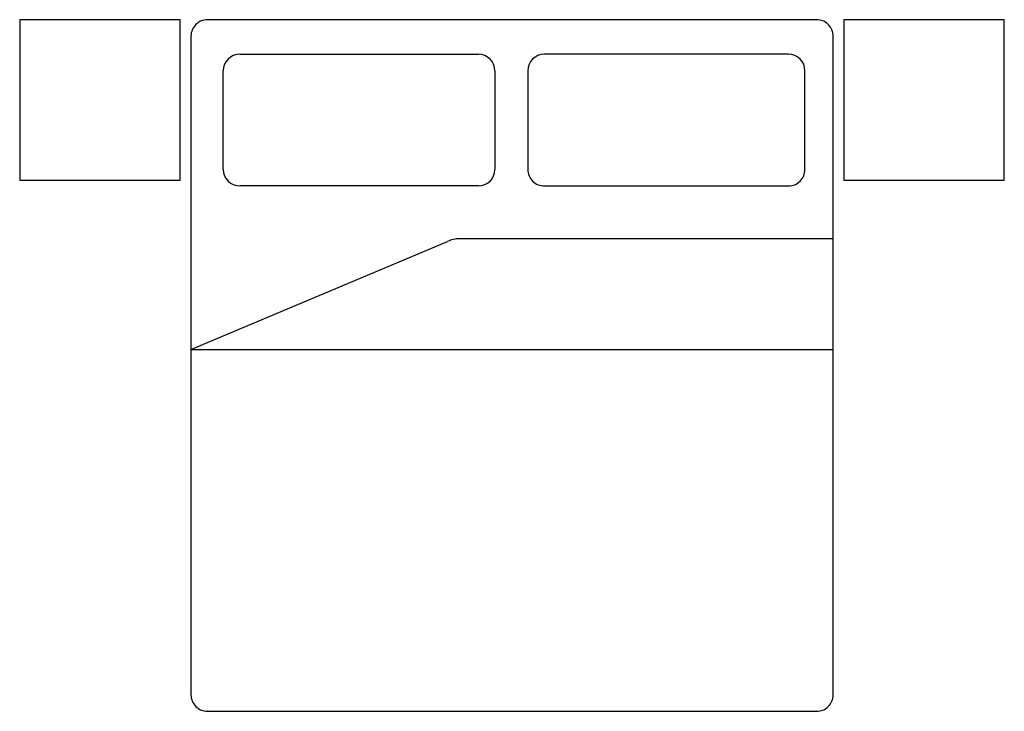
# Model space of a CAD drawing. Header units: millimetres. Extents: x 260.31 to 263.38, y 146.16 to 148.32.
import ezdxf

# ---------------------------------------------------------------- set-up
doc = ezdxf.new("R2010")
doc.units = ezdxf.units.MM

msp = doc.modelspace()

# ---------------------------------------------------------------- linework, layer by layer
for p, q in [((260.9444, 147.8488), (260.9444, 148.1565)), ((261.7905, 148.1565), (261.7905, 147.8488)), ((261.7393, 147.7975), (260.9957, 147.7975)), ((260.8439, 147.288), (261.643, 147.6247)), ((260.8439, 147.288), (262.8439, 147.288))]:
    msp.add_line(p, q)
for points in [[(260.8104, 148.3153), (260.3104, 148.3153), (260.3104, 147.8153), (260.8104, 147.8153)], [(263.3771, 148.3153), (262.8771, 148.3153), (262.8771, 147.8153), (263.3771, 147.8153)]]:
    msp.add_lwpolyline(points, close=True)
msp.add_lwpolyline([(262.8439, 148.264, 0.414214), (262.7926, 148.3153), (260.8952, 148.3153, 0.414214), (260.8439, 148.264), (260.8439, 146.2127, 0.414214), (260.8952, 146.1614), (262.7926, 146.1614, 0.414214), (262.8439, 146.2127)], format="xyb", close=True)
for points in [[(260.9957, 148.2078), (261.7393, 148.2078)], [(262.8439, 147.6331), (261.681, 147.6331)]]:
    msp.add_lwpolyline(points)
msp.add_lwpolyline([(262.705, 148.2078), (261.9444, 148.2078, 0.413871), (261.8931, 148.1565), (261.8931, 147.8488, 0.414214), (261.9444, 147.7975), (262.705, 147.7975, 0.414214), (262.7563, 147.8488), (262.7563, 148.1565, 0.413937), (262.705, 148.2078)], format="xyb")
for centre, radius, start, end in [((260.9957, 148.1565), 0.0513, 90, 180), ((261.7393, 148.1565), 0.0513, 0, 90), ((260.9957, 147.8488), 0.0513, 180, 270), ((261.7393, 147.8488), 0.0513, 270, 0), ((261.681, 147.5434), 0.0897, 90, 115)]:
    msp.add_arc(centre, radius, start, end)

doc.saveas('drawing.dxf')
